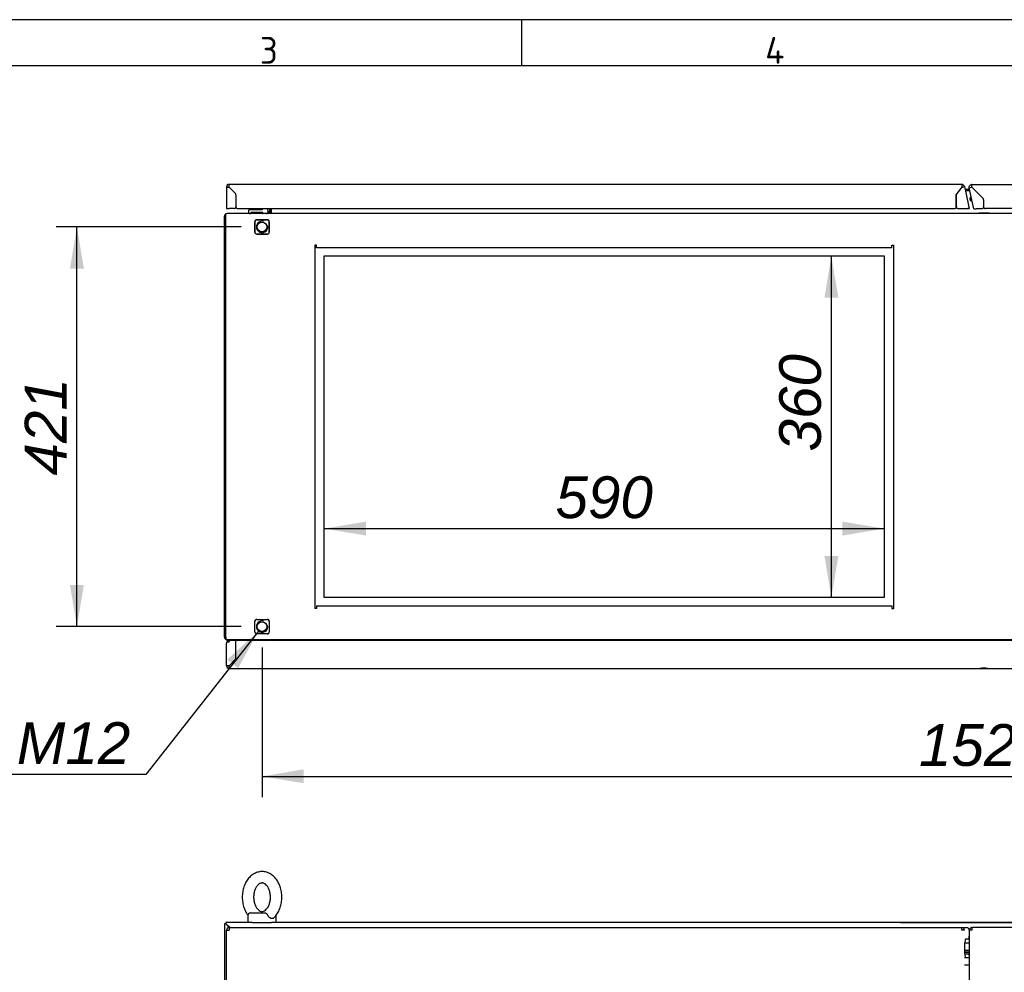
# Paper-space layout 'Layout1' of a CAD drawing. Extents: x 100 to 6593, y 169 to 4601.
# Tile 4 of 8: x 1219 to 2256, y 3598 to 4601. Entities that reach past the tile are written whole.
import ezdxf
from ezdxf.lldxf.tags import DXFTag

# ---------------------------------------------------------------- set-up
doc = ezdxf.new("R2010")
doc.units = 0
doc.header["$LTSCALE"] = 16
doc.layers.get('0').update_dxf_attribs({"linetype": 'CONTINUOUS'})
for name, color, linetype in [('_TRANSLATION', 7, 'CONTINUOUS'), ('AE00121_01', 7, 'CONTINUOUS'), ('AE00198_03', 7, 'CONTINUOUS'), ('AE00219_03', 7, 'CONTINUOUS'), ('AE00500_10', 7, 'CONTINUOUS'), ('AE00701_03', 7, 'CONTINUOUS'), ('AE00715_01', 7, 'CONTINUOUS'), ('C0000000_06_GOMM', 7, 'CONTINUOUS'), ('C0000001_23', 7, 'CONTINUOUS'), ('DEFAULT', 7, 'CONTINUOUS'), ('DV5__TRANSLATION', 7, 'CONTINUOUS'), ('F0000000_02', 7, 'CONTINUOUS'), ('F0000000_04', 7, 'CONTINUOUS'), ('F0000000_08', 7, 'CONTINUOUS'), ('F0000000_12', 7, 'CONTINUOUS'), ('F0000001_32', 7, 'CONTINUOUS'), ('F0000001_33', 7, 'CONTINUOUS'), ('F0000001_34', 7, 'CONTINUOUS'), ('F0000001_35', 7, 'CONTINUOUS'), ('F0000001_41', 7, 'CONTINUOUS')]:
    doc.layers.add(name, color=color, linetype=linetype)
doc.styles.add('SEACAD_ARIAL', font='arial.ttf')
doc.styles.add('SEACAD_ARIALI', font='ariali.ttf')
tags = doc.linetypes.add('CENTER2', pattern=[28.575, 19.05, -3.175, 3.175, -3.175]).pattern_tags.tags
tags[10:11] = [DXFTag(74, 4), DXFTag(75, 0), DXFTag(340, '0'), DXFTag(46, 0.0), DXFTag(50, 0.0), DXFTag(44, 0.0), DXFTag(45, 0.0)]
tags[8:9] = [DXFTag(74, 4), DXFTag(75, 0), DXFTag(340, '0'), DXFTag(46, 0.0), DXFTag(50, 0.0), DXFTag(44, 0.0), DXFTag(45, 0.0)]
tags[6:7] = [DXFTag(74, 4), DXFTag(75, 0), DXFTag(340, '0'), DXFTag(46, 0.0), DXFTag(50, 0.0), DXFTag(44, 0.0), DXFTag(45, 0.0)]
tags[4:5] = [DXFTag(74, 4), DXFTag(75, 0), DXFTag(340, '0'), DXFTag(46, 0.0), DXFTag(50, 0.0), DXFTag(44, 0.0), DXFTag(45, 0.0)]
doc.dimstyles.new('ISO', dxfattribs={"dimtxt": 16.5, "dimasz": 16.5, "dimexe": 8.25, "dimexo": 8.25, "dimgap": 4.125, "dimtad": 1, "dimdec": 1, "dimtxsty": 'SEACAD_ARIAL', "dimblk1": '_SE_FILLED', "dimblk2": '_SE_FILLED', "dimsah": 1, "dimcen": 8.25, "dimazin": 3, "dimtfac": 0.7, "dimtdec": 3, "dimtmove": 0, "dimatfit": 3})
doc.dimstyles.new('ISO_ALLIN', dxfattribs={"dimtxt": 44, "dimasz": 44, "dimexe": 22, "dimexo": 22, "dimgap": 11, "dimtad": 1, "dimtih": 1, "dimtoh": 1, "dimdec": 1, "dimtxsty": 'SEACAD_ARIAL', "dimblk1": '_SE_FILLED', "dimblk2": '_SE_FILLED', "dimsah": 1, "dimcen": 22, "dimazin": 3, "dimtfac": 0.7, "dimtdec": 3, "dimtofl": 0, "dimtmove": 0, "dimatfit": 3, "dimtolj": 1})

# ---------------------------------------------------------------- blocks, each defined once
blk = doc.blocks.new('DMBLK482')
at = {"layer": '_TRANSLATION', "linetype": 'CONTINUOUS'}
for points in [[(1518.2, 3797.1), (1518.2, 3811.8), (1474.2, 3804.4)], [(2951.2, 3797.1), (2995.2, 3804.4), (2951.2, 3811.8)]]:
    blk.add_hatch(color=7, dxfattribs=at).paths.add_polyline_path(points)
at = {"layer": '_TRANSLATION', "color": 7, "linetype": 'CONTINUOUS'}
for p, q in [((1474.2, 3940.1), (1474.2, 3782.4)), ((2995.2, 3940.1), (2995.2, 3782.4)), ((1474.2, 3804.4), (2995.2, 3804.4))]:
    blk.add_line(p, q, dxfattribs=at)
at = {"layer": '_TRANSLATION', "color": 7, "linetype": 'CONTINUOUS', "style": 'SEACAD_ARIALI'}
blk.add_text('1521', height=44, dxfattribs=at).set_placement((2166.3, 3815.4))
blk = doc.blocks.new('_SE_FILLED')
at = {"color": 0}
blk.add_line((0, 0), (-1, 0), dxfattribs=at)
blk.add_solid([(0, 0), (-1, -0.1665), (-1, 0.1665), (0, 0)], dxfattribs=at)
blk = doc.blocks.new('DMBLK483')
at = {"layer": '_TRANSLATION', "linetype": 'CONTINUOUS'}
for points in [[(1271.8, 4339.1), (1286.5, 4339.1), (1279.2, 4383.1)], [(1271.8, 4006.1), (1279.2, 3962.1), (1286.5, 4006.1)]]:
    blk.add_hatch(color=7, dxfattribs=at).paths.add_polyline_path(points)
at = {"layer": '_TRANSLATION', "color": 7, "linetype": 'CONTINUOUS'}
for p, q in [((1452.2, 4383.1), (1257.2, 4383.1)), ((1279.2, 3962.1), (1279.2, 4383.1)), ((1452.2, 3962.1), (1257.2, 3962.1))]:
    blk.add_line(p, q, dxfattribs=at)
at = {"layer": '_TRANSLATION', "color": 7, "linetype": 'CONTINUOUS', "style": 'SEACAD_ARIALI'}
blk.add_text('421', height=44, rotation=90, dxfattribs=at).set_placement((1268.2, 4121.3))
blk = doc.blocks.new('DMBLK484')
at = {"layer": '_TRANSLATION', "linetype": 'CONTINUOUS'}
blk.add_hatch(color=7, dxfattribs=at).paths.add_polyline_path([(1449, 3918.3), (1470.5, 3957.4), (1437.5, 3927.4)])
at = {"layer": '_TRANSLATION', "color": 7, "linetype": 'CONTINUOUS'}
for p, q in [((1470.5, 3957.4), (1351.6, 3806.4)), ((1351.6, 3806.4), (1080.2, 3806.4))]:
    blk.add_line(p, q, dxfattribs=at)
at = {"layer": '_TRANSLATION', "color": 7, "linetype": 'CONTINUOUS', "style": 'SEACAD_ARIALI'}
blk.add_text('N°4 M12', height=44, dxfattribs=at).set_placement((1095.6, 3817.4))
blk = doc.blocks.new('DMBLK496')
at = {"layer": '_TRANSLATION', "linetype": 'CONTINUOUS'}
for points in [[(3282.7, 3606.6), (3275.4, 3650.6), (3268.1, 3606.6)], [(3282.7, 1694.6), (3268.1, 1694.6), (3275.4, 1650.6)]]:
    blk.add_hatch(color=7, dxfattribs=at).paths.add_polyline_path(points)
at = {"layer": '_TRANSLATION', "color": 7, "linetype": 'CONTINUOUS'}
for p, q in [((2146.7, 3650.6), (3297.4, 3650.6)), ((3275.4, 1650.6), (3275.4, 3650.6)), ((3176.4, 2741), (3176.4, 2560.1)), ((3264.4, 2560.1), (3264.4, 2741)), ((3055.2, 1650.6), (3297.4, 1650.6))]:
    blk.add_line(p, q, dxfattribs=at)
for centre, start, end in [((3220.4, 2741), 0, 180), ((3220.4, 2560.1), 180, 0)]:
    blk.add_arc(centre, 44, start, end, dxfattribs=at)
at = {"layer": '_TRANSLATION', "color": 7, "linetype": 'CONTINUOUS', "style": 'SEACAD_ARIALI'}
blk.add_text('2000', height=44, rotation=90, dxfattribs=at).set_placement((3242.4, 2582.1))
blk = doc.blocks.new('DMBLK498')
at = {"layer": '_TRANSLATION', "linetype": 'CONTINUOUS'}
for points in [[(1583.7, 4072.7), (1539.7, 4065.4), (1583.7, 4058)], [(2085.7, 4072.7), (2085.7, 4058), (2129.7, 4065.4)]]:
    blk.add_hatch(color=7, dxfattribs=at).paths.add_polyline_path(points)
at = {"layer": '_TRANSLATION', "color": 7, "linetype": 'CONTINUOUS'}
blk.add_line((1539.7, 4065.4), (2129.7, 4065.4), dxfattribs=at)
at = {"layer": '_TRANSLATION', "color": 7, "linetype": 'CONTINUOUS', "style": 'SEACAD_ARIALI'}
blk.add_text('590', height=44, dxfattribs=at).set_placement((1783.4, 4076.4))
blk = doc.blocks.new('DMBLK499')
at = {"layer": '_TRANSLATION', "linetype": 'CONTINUOUS'}
for points in [[(2066.7, 4308.6), (2081.4, 4308.6), (2074, 4352.6)], [(2066.7, 4036.6), (2074, 3992.6), (2081.4, 4036.6)]]:
    blk.add_hatch(color=7, dxfattribs=at).paths.add_polyline_path(points)
at = {"layer": '_TRANSLATION', "color": 7, "linetype": 'CONTINUOUS'}
blk.add_line((2074, 3992.6), (2074, 4352.6), dxfattribs=at)
at = {"layer": '_TRANSLATION', "color": 7, "linetype": 'CONTINUOUS', "style": 'SEACAD_ARIALI'}
blk.add_text('360', height=44, rotation=90, dxfattribs=at).set_placement((2063, 4146.6))

psp = doc.layouts.get("Layout1")

# ---------------------------------------------------------------- linework, layer by layer
at = {"color": 7, "linetype": 'CONTINUOUS'}
for p, q in [((6593.47, 4601.42), (99.75, 4601.42)), ((1747.41, 4601.42), (1747.41, 4552.95))]:
    psp.add_line(p, q, dxfattribs=at)
at = {"layer": 'AE00121_01', "color": 7, "linetype": 'CONTINUOUS'}
for p, q in [((2218.21, 3617.57), (2218.21, 3616.92)), ((2219.2, 3616.92), (2218.21, 3616.92)), ((2218.21, 3616.92), (2219.2, 3616.18))]:
    psp.add_line(p, q, dxfattribs=at)
for radius, start, end in [(2.4, 109.95748, 275.04252), (2.2, 110.63983, 274.36017)]:
    psp.add_arc((2222.21, 4412.62), radius, start, end, dxfattribs=at)
at = {"layer": 'AE00198_03', "color": 7, "linetype": 'CONTINUOUS'}
for p, q in [((1473.96, 4402.32), (1463.46, 4402.32)), ((1463.46, 4402.32), (1463.46, 4401.62)), ((1465.71, 4398.42), (1465.71, 4397.62)), ((1466.32, 4397.62), (1466.32, 4398.42)), ((1471.09, 4397.62), (1471.09, 4398.42)), ((1471.71, 4397.62), (1471.71, 4398.42)), ((1473.96, 4401.62), (1473.96, 4402.32))]:
    psp.add_line(p, q, dxfattribs=at)
at = {"layer": 'AE00219_03', "color": 7, "linetype": 'CONTINUOUS'}
for p, q in [((1462.71, 3918.12), (1462.71, 3917.92)), ((1462.71, 3917.92), (1474.71, 3917.92)), ((1474.71, 3917.92), (1474.71, 3918.12)), ((2228.71, 3918.12), (2228.71, 3917.92)), ((2228.71, 3917.92), (2240.71, 3917.92)), ((2240.71, 3917.92), (2240.71, 3918.12))]:
    psp.add_line(p, q, dxfattribs=at)
at = {"layer": 'AE00500_10', "color": 7, "linetype": 'CONTINUOUS'}
for p, q in [((1464.01, 4397.12), (1464.01, 4397.62)), ((1464.01, 4397.62), (1464.03, 4397.62)), ((1468.68, 4397.62), (1464.03, 4397.62)), ((1468.68, 4397.62), (1468.73, 4397.62)), ((1473.38, 4397.62), (1468.73, 4397.62)), ((1473.38, 4397.62), (1473.41, 4397.62)), ((1473.41, 4397.62), (1473.41, 4397.12)), ((2229.3, 4397.62), (2229.29, 4397.62)), ((2229.29, 4397.62), (2229.29, 4397.12)), ((2231.98, 4397.62), (2229.3, 4397.62)), ((2231.98, 4397.62), (2232.02, 4397.62)), ((2237.39, 4397.62), (2232.02, 4397.62)), ((2237.39, 4397.62), (2237.44, 4397.62)), ((2240.12, 4397.62), (2237.44, 4397.62)), ((2240.12, 4397.62), (2240.13, 4397.62)), ((2240.13, 4397.12), (2240.13, 4397.62)), ((1464.01, 3947.62), (1464.01, 3948.12)), ((1473.41, 3948.12), (1473.41, 3947.62)), ((2229.29, 3948.12), (2229.29, 3947.62)), ((2240.13, 3947.62), (2240.13, 3948.12))]:
    psp.add_line(p, q, dxfattribs=at)
at = {"layer": 'AE00701_03', "color": 7, "linetype": 'CONTINUOUS'}
psp.add_line((1444.4, 4420.16), (1444.44, 4420.16), dxfattribs=at)
at = {"layer": 'AE00715_01', "color": 7, "linetype": 'CONTINUOUS'}
for p, q in [((1482.21, 4399.6), (1479.72, 4397.12)), ((1479.72, 3948.12), (1480.22, 3947.62)), ((1459.21, 3657.58), (1459.21, 3650.58)), ((1462.21, 3660.58), (1477.51, 3660.58)), ((1489.21, 3650.58), (1489.21, 3657.58)), ((1464.23, 3650.58), (1484.19, 3650.58))]:
    psp.add_line(p, q, dxfattribs=at)
for centre, radius, start, end in [((1474.21, 4383.12), 15, 68.96053, 70.03829), ((1474.21, 3962.12), 15, 284.83512, 291.03947), ((1462.21, 3657.58), 3, 90, 180)]:
    psp.add_arc(centre, radius, start, end, dxfattribs=at)
for points, knots in [([(1474.21, 3704.08), (1473.16, 3704.03), (1470.93, 3703.9), (1467.11, 3702.7), (1463.29, 3700.37), (1459.91, 3697.09), (1457.1, 3692.96), (1454.99, 3688.12), (1453.67, 3682.77), (1453.21, 3677.15), (1453.65, 3671.51), (1454.97, 3666.05), (1456.93, 3661.65), (1458.52, 3659.06), (1459.23, 3658.12)], [0, 0, 0, 0, 0.05116135, 0.12885595, 0.20674939, 0.28635821, 0.36824392, 0.45192395, 0.53653404, 0.62144462, 0.70662719, 0.79223222, 0.8784264, 0.93700411, 0.93700411, 0.93700411, 0.93700411]), ([(1486.63, 3655.48), (1487.31, 3656.09), (1488.98, 3657.63), (1491.36, 3661.32), (1493.46, 3666.12), (1494.77, 3671.49), (1495.21, 3677.11), (1494.75, 3682.76), (1493.41, 3688.19), (1491.21, 3693.18), (1488.19, 3697.5), (1484.44, 3700.92), (1480.22, 3703.19), (1476.59, 3704.01), (1474.72, 3704.07), (1474.21, 3704.08)], [0, 0, 0, 0, 0.0427565, 0.1246846, 0.2083922, 0.2930158, 0.3779339, 0.4631261, 0.5487436, 0.6349529, 0.7217297, 0.8082351, 0.8929886, 0.9747707, 1, 1, 1, 1]), ([(1474.21, 3692.08), (1474.49, 3692.07), (1475.27, 3692.02), (1476.76, 3691.49), (1478.75, 3689.94), (1480.64, 3687.4), (1482.13, 3683.98), (1482.99, 3680.05), (1483.15, 3675.88), (1482.58, 3671.81), (1481.36, 3668.18), (1479.66, 3665.27), (1477.71, 3663.28), (1475.79, 3662.24), (1474.07, 3661.97), (1472.31, 3662.34), (1470.34, 3663.59), (1468.44, 3665.73), (1466.8, 3668.76), (1465.68, 3672.53), (1465.24, 3676.64), (1465.53, 3680.79), (1466.51, 3684.63), (1468.05, 3687.85), (1469.94, 3690.21), (1471.88, 3691.61), (1473.28, 3692.04), (1473.99, 3692.07), (1474.21, 3692.08)], [0, 0, 0, 0, 0.0192578, 0.0613936, 0.0999019, 0.1411339, 0.1813047, 0.2213574, 0.261507, 0.3016395, 0.3414584, 0.3808285, 0.4200397, 0.4598563, 0.5026446, 0.5483634, 0.5875799, 0.6253104, 0.6656134, 0.7056795, 0.7457901, 0.7859551, 0.825929, 0.8654712, 0.9046653, 0.9440713, 0.9852609, 1, 1, 1, 1]), ([(1477.51, 3660.58), (1477.64, 3660.58), (1477.77, 3660.56), (1478.03, 3660.48), (1478.16, 3660.42), (1478.42, 3660.26), (1478.55, 3660.16), (1478.81, 3659.93), (1478.95, 3659.8), (1479.21, 3659.51), (1479.33, 3659.36), (1479.59, 3659.03), (1479.72, 3658.86), (1480.08, 3658.33), (1480.31, 3657.96), (1480.51, 3657.58)], [0, 0, 0, 0, 0.125, 0.125, 0.25, 0.25, 0.375, 0.375, 0.5, 0.5, 0.625, 0.625, 0.75, 0.75, 1, 1, 1, 1]), ([(1486.71, 3655.38), (1486.59, 3655.26), (1486.46, 3655.16), (1486.18, 3654.97), (1486.03, 3654.89), (1485.71, 3654.76), (1485.54, 3654.71), (1485.18, 3654.65), (1485, 3654.63), (1484.63, 3654.63), (1484.44, 3654.64), (1484.05, 3654.71), (1483.85, 3654.76), (1483.45, 3654.89), (1483.26, 3654.97), (1482.86, 3655.16), (1482.66, 3655.27), (1482.08, 3655.66), (1481.72, 3655.97), (1481.22, 3656.52), (1481.06, 3656.72), (1480.77, 3657.13), (1480.63, 3657.35), (1480.51, 3657.58)], [0.25327422, 0.25327422, 0.25327422, 0.25327422, 0.3125, 0.3125, 0.375, 0.375, 0.4375, 0.4375, 0.5, 0.5, 0.5625, 0.5625, 0.625, 0.625, 0.6875, 0.6875, 0.75, 0.75, 0.875, 0.875, 0.9375, 0.9375, 1, 1, 1, 1])]:
    psp.add_open_spline(points, degree=3, knots=knots, dxfattribs=at)
at = {"layer": 'C0000000_06_GOMM', "color": 7, "linetype": 'CONTINUOUS'}
for p, q in [((2209.76, 4422.92), (2209.72, 4422.92)), ((2210.93, 4424.38), (2210.92, 4424.42)), ((2214.15, 4425.87), (2214.18, 4425.88)), ((2214.18, 4425.88), (2214.91, 4422.62)), ((2219.2, 3620.88), (2214.25, 3620.88)), ((2219.2, 3613.08), (2214.18, 3613.08)), ((2219.2, 3619.08), (2214.36, 3619.08)), ((2219.2, 3605.38), (2214.18, 3605.38))]:
    psp.add_line(p, q, dxfattribs=at)
at = {"layer": 'C0000001_23', "color": 7, "linetype": 'CONTINUOUS'}
for p, q in [((2214.36, 3619.07), (2219.2, 3619.07)), ((2214.5, 3617.57), (2219.2, 3617.57))]:
    psp.add_line(p, q, dxfattribs=at)
at = {"layer": 'DEFAULT', "color": 7, "linetype": 'CONTINUOUS'}
psp.add_line((6593.47, 4552.95), (99.75, 4552.95), dxfattribs=at)
at = {"layer": 'DV5__TRANSLATION', "color": 7, "linetype": 'CENTER2'}
for p, q in [((1539.71, 4352.62), (2129.71, 4352.62)), ((1539.71, 3992.62), (1539.71, 4352.62)), ((2129.71, 4352.62), (2129.71, 3992.62)), ((2129.71, 3992.62), (1539.71, 3992.62))]:
    psp.add_line(p, q, dxfattribs=at)
at = {"layer": 'F0000000_02', "color": 7, "linetype": 'CONTINUOUS'}
for p, q in [((1466.71, 4377.62), (1466.71, 4388.62)), ((1468.71, 4390.62), (1479.71, 4390.62)), ((1481.71, 4388.62), (1481.71, 4377.62)), ((1479.71, 4375.62), (1468.71, 4375.62)), ((1466.71, 3956.62), (1466.71, 3967.62)), ((1468.71, 3969.62), (1479.71, 3969.62)), ((1481.71, 3967.62), (1481.71, 3956.62)), ((1479.71, 3954.62), (1468.71, 3954.62))]:
    psp.add_line(p, q, dxfattribs=at)
for centre in [(1474.21, 4383.12), (1474.21, 3962.12)]:
    psp.add_circle(centre, 5.05, dxfattribs=at)
for centre, radius, start, end in [((1468.71, 4388.62), 2, 90, 180), ((1474.21, 4383.12), 6, 75, 15), ((1479.71, 4388.62), 2, 0, 90), ((1468.71, 4377.62), 2, 180, 270), ((1479.71, 4377.62), 2, 270, 0), ((1468.71, 3967.62), 2, 90, 180), ((1474.21, 3962.12), 6, 75, 15), ((1479.71, 3967.62), 2, 0, 90), ((1468.71, 3956.62), 2, 180, 270), ((1479.71, 3956.62), 2, 270, 0)]:
    psp.add_arc(centre, radius, start, end, dxfattribs=at)
at = {"layer": 'F0000000_04', "color": 7, "linetype": 'CONTINUOUS'}
for p, q in [((1482.21, 4402.37), (1482.21, 4398.42)), ((1483.71, 4402.37), (1483.71, 4398.42)), ((1434.71, 3950.92), (1434.71, 4394.32)), ((1436.21, 3649.08), (1434.71, 3649.08)), ((1434.71, 3649.08), (1434.71, 1652.08)), ((1436.21, 3649.08), (1437.51, 3647.78)), ((1437.51, 3647.78), (1440.21, 3645.08))]:
    psp.add_line(p, q, dxfattribs=at)
for centre, radius, start, end in [((1480.91, 4398.42), 1.3, 270, 0), ((1480.91, 4398.42), 2.8, 332.336, 0), ((1437.51, 4394.32), 2.8, 117.664, 180), ((1437.51, 4394.32), 2.8, 90, 117.664), ((1437.51, 3950.92), 2.8, 180, 242.336), ((1437.51, 3950.92), 2.8, 242.336, 270), ((1480.91, 3946.82), 1.3, 37.97991, 90), ((1480.91, 3946.82), 2.8, 16.60156, 27.664)]:
    psp.add_arc(centre, radius, start, end, dxfattribs=at)
at = {"layer": 'F0000000_08', "color": 7, "linetype": 'CONTINUOUS'}
for p, q in [((1460.21, 4398.12), (1460.21, 4400.62)), ((1461.21, 4401.62), (1474.2, 4401.62)), ((1474.66, 4398.42), (1462.76, 4398.42)), ((1479.63, 4402.37), (1480.11, 4401.09)), ((1480.11, 4401.09), (1480.58, 4399.82)), ((1462.46, 4398.12), (1462.46, 4397.62)), ((1462.46, 4397.62), (1462.46, 4397.42)), ((1474.96, 4397.62), (1474.96, 4398.12)), ((1474.96, 4397.42), (1474.96, 4397.62))]:
    psp.add_line(p, q, dxfattribs=at)
for centre, radius, start, end in [((1461.21, 4400.62), 1, 90, 180), ((1462.76, 4398.12), 0.3, 90, 180), ((1474.2, 4402.62), 1, 270, 290.36413), ((1474.2, 4402.62), 1, 290.36413, 345.52249), ((1474.66, 4398.12), 0.3, 0, 90), ((1478.71, 4399.12), 2, 270, 20.47745), ((1461.21, 4398.12), 1, 180, 270), ((1462.16, 4397.42), 0.3, 270, 0), ((1475.26, 4397.42), 0.3, 180, 270)]:
    psp.add_arc(centre, radius, start, end, dxfattribs=at)
at = {"layer": 'F0000000_12', "color": 7, "linetype": 'CONTINUOUS'}
psp.add_line((1446.82, 4403.87), (1446.64, 4403.87), dxfattribs=at)
at = {"layer": 'F0000001_32', "color": 7, "linetype": 'CONTINUOUS'}
for p, q in [((2208.31, 4421.12), (2208.27, 4421.12)), ((2209.52, 4422.62), (2209.48, 4422.62)), ((2219.67, 4422.62), (2214.88, 4422.62)), ((2220.01, 4421.12), (2215.21, 4421.12)), ((2224.45, 4422.62), (2224.43, 4422.62)), ((2225.95, 4421.12), (2225.93, 4421.12)), ((1483.71, 4398.42), (1483.71, 4402.37)), ((1483.71, 4398.42), (1483.71, 4397.12)), ((1436.21, 4394.32), (1436.21, 4396.8)), ((1436.21, 3950.92), (1436.21, 4394.32)), ((3031.91, 4397.12), (1437.51, 4397.12)), ((1466.61, 4388.72), (1466.61, 4377.52)), ((1479.81, 4390.72), (1468.61, 4390.72)), ((1481.81, 4377.52), (1481.81, 4388.72)), ((1468.61, 4375.52), (1479.81, 4375.52)), ((1529.71, 4363.92), (1529.71, 3981.32)), ((1531.71, 4363.92), (1529.71, 4363.92)), ((1531.71, 4363.92), (1531.71, 4363.92)), ((1531.71, 4361.12), (1531.71, 4363.92)), ((2137.71, 4361.12), (1531.71, 4361.12)), ((2137.71, 4363.92), (2139.71, 4363.92)), ((2137.71, 4363.92), (2137.71, 4363.92)), ((2137.71, 4361.12), (2137.71, 4363.92)), ((2139.71, 3981.32), (2139.71, 4363.92)), ((1531.71, 3984.12), (2137.71, 3984.12)), ((1531.71, 3984.12), (1531.71, 3981.32)), ((2137.71, 3984.12), (2137.71, 3981.32)), ((1531.71, 3981.32), (1529.71, 3981.32)), ((1531.71, 3981.32), (1531.71, 3981.32)), ((2137.71, 3981.32), (2139.71, 3981.32)), ((2137.71, 3981.32), (2137.71, 3981.32)), ((1466.61, 3956.52), (1466.61, 3967.72)), ((1468.61, 3969.72), (1479.81, 3969.72)), ((1481.81, 3967.72), (1481.81, 3956.52)), ((1479.81, 3954.52), (1468.61, 3954.52)), ((1436.21, 3950.92), (1436.21, 3948.44)), ((3031.91, 3948.12), (1437.51, 3948.12)), ((1483.71, 3947.62), (1483.71, 3948.12))]:
    psp.add_line(p, q, dxfattribs=at)
for centre, radius, start, end in [((1437.51, 4394.32), 2.8, 90, 117.664), ((1468.61, 4388.72), 2, 90, 180), ((1479.81, 4388.72), 2, 0, 90), ((1468.61, 4377.52), 2, 180, 270), ((1479.81, 4377.52), 2, 270, 0), ((1468.61, 3967.72), 2, 90, 180), ((1479.81, 3967.72), 2, 0, 90), ((1468.61, 3956.52), 2, 180, 270), ((1479.81, 3956.52), 2, 270, 0), ((1437.51, 3950.92), 2.8, 242.336, 270)]:
    psp.add_arc(centre, radius, start, end, dxfattribs=at)
at = {"layer": 'F0000001_33', "color": 7, "linetype": 'CONTINUOUS'}
for p, q in [((1464.23, 3650.58), (1436.21, 3650.58)), ((1436.21, 3650.58), (1436.21, 3649.08)), ((1437.51, 3647.78), (1436.21, 3649.08)), ((1440.21, 3645.08), (1437.51, 3647.78)), ((3033.21, 3650.58), (1484.19, 3650.58)), ((2219.2, 3628.58), (2214.5, 3628.58))]:
    psp.add_line(p, q, dxfattribs=at)
at = {"layer": 'F0000001_34', "color": 7, "linetype": 'CONTINUOUS'}
for p, q in [((1436.71, 4425.07), (1436.71, 4402.37)), ((2211.47, 4427.87), (1439.51, 4427.87)), ((1439.53, 4425.07), (1439.51, 4425.05)), ((1439.51, 4425.05), (1446.12, 4418.44)), ((1446.17, 4418.43), (1439.53, 4425.07)), ((2211.45, 4425.07), (2206.08, 4418.39)), ((2211.47, 4425.05), (2206.13, 4418.4)), ((2211.47, 4425.05), (2211.45, 4425.07)), ((2214.2, 4425.68), (2219.29, 4402.69)), ((1446.71, 4417.02), (1446.71, 4404.37)), ((1446.76, 4417.01), (1446.76, 4404.37)), ((2205.64, 4404.37), (2205.64, 4417.13)), ((2205.69, 4404.37), (2205.69, 4417.15)), ((1436.71, 4402.37), (1439.51, 4402.37)), ((1444.71, 4402.37), (1439.51, 4402.37)), ((1448.76, 4402.37), (2203.64, 4402.37)), ((2207.69, 4402.37), (2216.5, 4402.37)), ((2216.5, 4402.37), (2219.29, 4402.69)), ((2216.5, 4402.37), (2217.83, 4402.37)), ((2219.29, 4402.69), (2217.83, 4402.37)), ((1436.71, 1658.88), (1436.71, 3642.28)), ((1436.71, 3642.28), (1439.51, 3642.28)), ((1439.53, 3645.08), (1439.51, 3645.08)), ((1439.53, 3645.08), (2211.45, 3645.08)), ((2211.47, 3645.08), (2211.45, 3645.08)), ((2211.47, 3645.08), (2216.5, 3645.08)), ((2214.2, 3642.28), (2211.47, 3642.28)), ((2215.76, 3633.08), (2218.21, 3633.08))]:
    psp.add_line(p, q, dxfattribs=at)
for centre, radius, start, end in [((1439.51, 4425.07), 2.8, 90, 180), ((1439.35, 4599.05), 174, 269.12972, 270.05178), ((1285.42, 4425.37), 154.11, 359.88874, 0.92976), ((2385.44, 4425.23), 174, 179.12972, 180.05178), ((2211.47, 4425.07), 2.8, 12.5, 90), ((1444.71, 4417.02), 2, 0, 45), ((1444.76, 4417.01), 2, 0, 45), ((2207.64, 4417.13), 2, 141.25, 180), ((2207.69, 4417.15), 2, 141.25, 180), ((1444.71, 4404.37), 2, 270, 0), ((1448.76, 4404.37), 2, 180, 270), ((2203.64, 4404.37), 2, 270, 0), ((2207.69, 4404.37), 2, 180, 270), ((1439.51, 3642.28), 2.8, 90, 180), ((1613.5, 3642.44), 174, 179.12972, 180.05178), ((2037.47, 3642.44), 174, 359.94822, 0.87028), ((2211.44, 3642.32), 2.76, 359.24699, 89.28787)]:
    psp.add_arc(centre, radius, start, end, dxfattribs=at)
for centre, major_axis, ratio, start_param, end_param in [((2216.5, 3642.28), (0, -2.8), 0.9985741, 1.5707963, 3.1415927), ((2216.77, 3623.08), (0, -11.84), 0.2164396, 3.8927536, 5.5320243), ((2215.76, 3628.08), (0, -5), 0.2164396, 3.1415927, 3.8927536), ((2218.21, 3638.08), (0, -5), 0.2164396, 0, 1.1457562), ((2215.76, 3618.08), (0, -5), 0.2164396, 5.5320243, 6.2831853)]:
    psp.add_ellipse(centre, major_axis=major_axis, ratio=ratio, start_param=start_param, end_param=end_param, dxfattribs=at)
psp.add_open_spline([(2211.47, 4425.05), (2211.56, 4425.07), (2211.74, 4425.11), (2212, 4425.17), (2212.26, 4425.23), (2212.43, 4425.27), (2212.6, 4425.31), (2212.76, 4425.34), (2212.99, 4425.39), (2213.2, 4425.44), (2213.34, 4425.47), (2213.46, 4425.5), (2213.58, 4425.53), (2213.74, 4425.57), (2213.88, 4425.6), (2213.96, 4425.62), (2214.03, 4425.63), (2214.09, 4425.65), (2214.15, 4425.66), (2214.19, 4425.67), (2214.2, 4425.68), (2214.2, 4425.68)], degree=3, knots=[0, 0, 0, 0, 0.0625, 0.125, 0.1875, 0.25, 0.25, 0.3125, 0.375, 0.4375, 0.5, 0.5, 0.5625, 0.625, 0.6875, 0.75, 0.75, 0.8125, 0.875, 0.9375, 1, 1, 1, 1], dxfattribs=at)
at = {"layer": 'F0000001_35', "color": 7, "linetype": 'CONTINUOUS'}
for p, q in [((2219.23, 4424.68), (2219.28, 4424.42)), ((2224.17, 4402.33), (2219.26, 4424.46)), ((2222.04, 4427.87), (2221.8, 4427.86)), ((2222, 4427.87), (3029.91, 4427.87)), ((2222, 4425.07), (2222, 4425.05)), ((2222, 4425.05), (2222, 4425.07)), ((2233.87, 4413.2), (2222, 4425.07)), ((2233.82, 4413.23), (2222, 4425.05)), ((2234.4, 4411.82), (2234.4, 4404.37)), ((2234.45, 4411.78), (2234.45, 4404.37)), ((2227.03, 4402.37), (2232.4, 4402.37)), ((3020.66, 4402.37), (2236.45, 4402.37)), ((2222, 3642.28), (2219.2, 3642.28)), ((2219.2, 3642.28), (2219.2, 1658.88)), ((3029.89, 3645.08), (2222, 3645.08))]:
    psp.add_line(p, q, dxfattribs=at)
for centre, radius, start, end in [((2186.26, 4585.23), 164.12, 281.60198, 282.57952), ((2232.4, 4411.82), 2, 0, 45), ((2232.45, 4411.78), 2, 0, 45), ((2232.4, 4404.37), 2, 270, 0), ((2236.45, 4404.37), 2, 180, 270), ((2222.17, 3642.16), 2.92, 93.11448, 177.76584)]:
    psp.add_arc(centre, radius, start, end, dxfattribs=at)
for points, knots in [([(2219.22, 4424.68), (2219.18, 4425.02), (2219.19, 4425.37), (2219.37, 4426.11), (2219.55, 4426.5), (2220.07, 4427.15), (2220.41, 4427.41), (2221.1, 4427.75), (2221.45, 4427.84), (2221.8, 4427.86)], [0.0445861, 0.0445861, 0.0445861, 0.0445861, 0.25, 0.25, 0.5, 0.5, 0.75, 0.75, 0.96064873, 0.96064873, 0.96064873, 0.96064873]), ([(2222, 4425.07), (2222, 4425.09), (2222, 4425.14), (2222, 4425.21), (2222, 4425.28), (2222, 4425.37), (2222, 4425.48), (2222, 4425.66), (2222, 4425.88), (2222, 4426.14), (2222, 4426.39), (2222, 4426.63), (2222, 4426.85), (2222, 4427.05), (2222, 4427.24), (2222, 4427.4), (2222, 4427.54), (2222, 4427.66), (2222, 4427.75), (2222, 4427.81), (2222, 4427.84), (2222, 4427.86), (2222, 4427.87), (2222, 4427.87), (2222, 4427.87), (2222, 4427.87)], [0, 0, 0, 0, 0.0156322, 0.0312635, 0.046894, 0.0625241, 0.0937812, 0.1250377, 0.1875299, 0.2500218, 0.3125159, 0.3750116, 0.4375072, 0.5000009, 0.5624952, 0.6249908, 0.6874864, 0.7499803, 0.8124725, 0.8749647, 0.9062211, 0.9374782, 0.9687365, 0.9843678, 1, 1, 1, 1]), ([(2224.17, 4402.33), (2224.18, 4402.28), (2224.26, 4402.25), (2224.56, 4402.22), (2224.77, 4402.21), (2225.3, 4402.23), (2225.61, 4402.25), (2226.29, 4402.31), (2226.66, 4402.34), (2227.03, 4402.37)], [0, 0, 0, 0, 0.25, 0.25, 0.5, 0.5, 0.75, 0.75, 1, 1, 1, 1]), ([(2222, 3645.08), (2222, 3645.08), (2222, 3645.01), (2222, 3644.73), (2222, 3644.52), (2222, 3644), (2222, 3643.69), (2222, 3643.01), (2222, 3642.65), (2222, 3642.28)], [0, 0, 0, 0, 0.25, 0.25, 0.5, 0.5, 0.75, 0.75, 1, 1, 1, 1])]:
    psp.add_open_spline(points, degree=3, knots=knots, dxfattribs=at)
at = {"layer": 'F0000001_41', "color": 7, "linetype": 'CONTINUOUS'}
for p, q in [((1436.71, 3920.92), (1436.71, 3944.82)), ((1439.51, 3946.12), (1437.03, 3946.12)), ((1437.03, 3946.12), (1439.51, 3946.12)), ((1446.71, 3947.62), (1439.51, 3947.62)), ((1439.51, 3947.62), (1439.51, 3946.12)), ((1446.71, 3928.14), (1446.71, 3947.62)), ((1446.71, 3947.62), (1446.76, 3947.62)), ((1446.71, 3946.12), (1446.76, 3946.12)), ((3022.66, 3947.62), (1446.76, 3947.62)), ((1446.76, 3928.12), (1446.76, 3947.62)), ((1439.51, 3920.94), (1446.71, 3928.14)), ((1446.73, 3928.12), (1439.53, 3920.92)), ((1446.76, 3928.12), (1446.73, 3928.12)), ((1439.51, 3920.94), (1439.53, 3920.92)), ((1439.53, 3920.92), (1439.51, 3920.94)), ((1439.51, 3918.12), (2230.44, 3918.12)), ((2230.44, 3918.12), (2238.98, 3918.12)), ((2238.98, 3918.12), (3029.91, 3918.12))]:
    psp.add_line(p, q, dxfattribs=at)
for centre, radius, start, end in [((1439.51, 3944.82), 2.8, 152.336, 180), ((1439.51, 3944.82), 2.8, 90, 152.336), ((1439.35, 3746.94), 174, 89.94822, 90.87028), ((1439.51, 3920.92), 2.8, 180, 270), ((1285.46, 3920.62), 154.07, 359.0701, 0.1114), ((2234.71, 3869), 49.31, 85.03109, 94.96891)]:
    psp.add_arc(centre, radius, start, end, dxfattribs=at)
psp.add_ellipse((1439.51, 3944.82), major_axis=(2.8, 0), ratio=0.9984615, start_param=2.6587647, end_param=3.1415927, dxfattribs=at)

# ---------------------------------------------------------------- texts
at = {"char_height": 28.2687, "width": 31.8024, "attachment_point": 8}
for s, insert in [('{\\fSolid Edge ANSI|b0||i0||c0|p34;\\C7;\\H28.268688;\\W1.;3}', (1481.36, 4554.95)), ('{\\fSolid Edge ANSI|b0||i0||c0|p34;\\C7;\\H28.268688;\\W1.;4}', (2014.43, 4554.95))]:
    psp.add_mtext(s, dxfattribs=dict(at, insert=insert))

# ---------------------------------------------------------------- dimensions: what is measured, and where the dimension line sits
at = {"layer": '_TRANSLATION', "color": 7, "linetype": 'CONTINUOUS'}
for base, p1, p2, angle, picture, middle, dimtype in [((1279.18, 3962.12), (1474.21, 3962.12), (1474.21, 4383.12), 90, 'DMBLK483', (1279.18, 4172.62), 161), ((2074.02, 3992.62), (2129.71, 3992.62), (2129.71, 4352.62), 90, 'DMBLK499', (2074.02, 4197.94), 161), ((1474.21, 3804.42), (1474.21, 3962.12), (2995.21, 3962.12), 0, 'DMBLK482', (2234.71, 3804.42), 161), ((3275.41, 3650.58), (3033.21, 1650.58), (2124.71, 3650.58), 90, 'DMBLK496', (3275.41, 2650.58), 160)]:
    dim = psp.add_linear_dim(base=base, p1=p1, p2=p2, angle=angle, text='\\A1;<>', dimstyle='ISO', override={"dimtxt": 44, "dimasz": 44, "dimexe": 22, "dimexo": 22, "dimgap": 11, "dimcen": 22}, dxfattribs=at)
    dim.commit()
    dim.dimension.update_dxf_attribs({"geometry": picture, "text_midpoint": middle, "dimtype": dimtype})
dim = psp.add_linear_dim(base=(2129.71, 4065.36), p1=(1539.71, 3992.62), p2=(2129.71, 4352.62), text='\\A1;<>', dimstyle='ISO', override={"dimtxt": 44, "dimasz": 44, "dimexe": 22, "dimexo": 22, "dimgap": 11, "dimcen": 22}, dxfattribs=at)
dim.commit()
dim.dimension.update_dxf_attribs({"geometry": 'DMBLK498', "text_midpoint": (1834.71, 4065.36), "dimtype": 160})
dim = psp.add_radius_dim(center=(1474.21, 3962.12), mpoint=(1470.5, 3957.41), text='\\A1;N°4 M12{}', dimstyle='ISO_ALLIN', dxfattribs=at)
dim.commit()
dim.dimension.update_dxf_attribs({"geometry": 'DMBLK484', "text_midpoint": (1080.24, 3806.37), "dimtype": 164})

doc.saveas('drawing.dxf')
